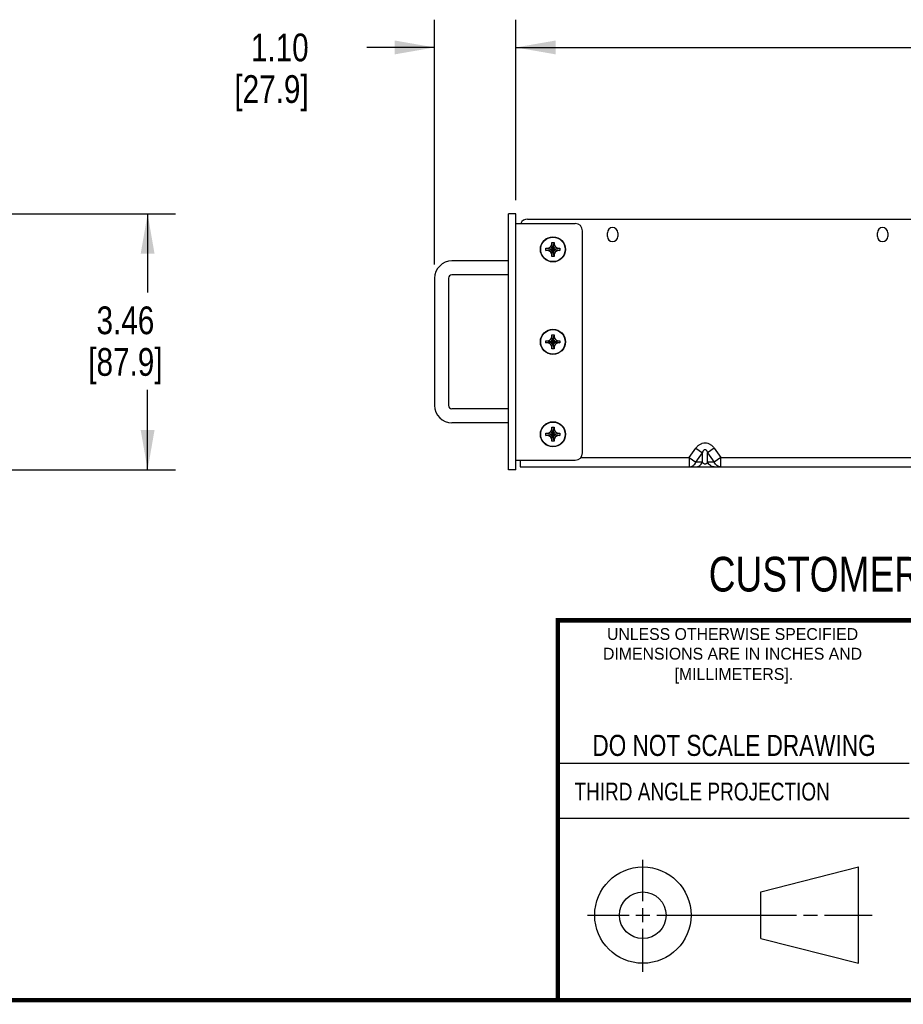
# Model space of a CAD drawing. Header units: inches. Extents: x 0.2 to 16.8, y 0.2 to 10.8.
# Tile 2 of 9: x 9.1 to 13, y 0.2 to 4.7. Entities that reach past the tile are written whole.
import ezdxf

# ---------------------------------------------------------------- set-up
doc = ezdxf.new("R2010")
doc.units = ezdxf.units.IN
doc.header["$LTSCALE"] = 0.935
doc.header["$MEASUREMENT"] = 0
doc.layers.get('0').update_dxf_attribs({"linetype": 'CONTINUOUS'})
doc.layers.add('02___PRT_ALL_AXES', color=7, linetype='CONTINUOUS')
doc.layers.add('DIMENSIONS', color=7, linetype='CONTINUOUS')
doc.styles.get("Standard").update_dxf_attribs({"font": 'txt', "width": 0.8})
doc.styles.add('TEXTSTYLE_2', font='txt')
doc.dimstyles.new('DIMSTYLE_1', dxfattribs={"dimtxt": 0.125, "dimasz": 0.18, "dimexe": 0.125, "dimexo": 0.0625, "dimgap": 0.0625, "dimtad": 0, "dimtih": 1, "dimtoh": 1, "dimlfac": 3, "dimzin": 4, "dimdsep": 46, "dimtxsty": 'STANDARD', "dimblk": '_FILLED', "dimblk1": '_FILLED', "dimblk2": '_FILLED', "dimcen": 0.09, "dimadec": 0, "dimazin": 0, "dimtp": 0.001, "dimtm": 0.001, "dimtfac": 1, "dimtofl": 0, "dimtmove": 0, "dimatfit": 3, "dimldrblk": '_FILLED', "dimfxl": 1, "dimtolj": 1, "dimtzin": 4, "dimarcsym": 0})

# ---------------------------------------------------------------- blocks, each defined once
blk = doc.blocks.new('_FILLED')
at = {"color": 0, "linetype": 'BYBLOCK'}
blk.add_solid([(0, 0), (-1, 0.174), (-1, -0.174)], dxfattribs=at)
blk = doc.blocks.new('*D2')
at = {"layer": 'DIMENSIONS', "color": 2, "linetype": 'CONTINUOUS'}
for p, q in [((8.9124, 3.8017), (9.7582, 3.8017)), ((9.6332, 3.8017), (9.6332, 3.4471)), ((9.6332, 2.6484), (9.6332, 3.0096)), ((8.9124, 2.6484), (9.7582, 2.6484))]:
    blk.add_line(p, q, dxfattribs=at)
at = {"layer": 'DIMENSIONS', "color": 2, "linetype": 'CONTINUOUS', "xscale": 0.18, "yscale": 0.18, "zscale": 0.18}
for p, rotation in [((9.6332, 3.8017), 90), ((9.6332, 2.6484), 270)]:
    blk.add_blockref('_FILLED', p, dxfattribs=dict(at, rotation=rotation))
at = {"layer": 'DIMENSIONS', "color": 2, "linetype": 'CONTINUOUS', "insert": (9.5332, 3.3846), "char_height": 0.125, "width": 0.6, "attachment_point": 2, "line_spacing_factor": 0.9}
blk.add_mtext('3.46\\P[87.9]', dxfattribs=at)
blk = doc.blocks.new('*D3')
at = {"layer": 'DIMENSIONS', "color": 2, "linetype": 'CONTINUOUS'}
for p, q in [((10.9263, 3.574), (10.9263, 4.6767)), ((11.2923, 3.8642), (11.2923, 4.6767)), ((10.9263, 4.5517), (10.6214, 4.5517)), ((11.2923, 4.5517), (11.6523, 4.5517))]:
    blk.add_line(p, q, dxfattribs=at)
at = {"layer": 'DIMENSIONS', "color": 2, "linetype": 'CONTINUOUS', "xscale": 0.18, "yscale": 0.18, "zscale": 0.18}
blk.add_blockref('_FILLED', (10.9263, 4.5517), dxfattribs=at)
at = {"layer": 'DIMENSIONS', "color": 2, "linetype": 'CONTINUOUS', "xscale": 0.18, "yscale": 0.18, "zscale": 0.18, "rotation": 180}
blk.add_blockref('_FILLED', (11.2923, 4.5517), dxfattribs=at)
at = {"layer": 'DIMENSIONS', "color": 2, "linetype": 'CONTINUOUS', "insert": (10.3589, 4.6142), "char_height": 0.125, "width": 0.6, "attachment_point": 3, "line_spacing_factor": 0.9}
blk.add_mtext('1.10\\P[27.9]', dxfattribs=at)
blk = doc.blocks.new('*D4')
at = {"layer": 'DIMENSIONS', "color": 2, "linetype": 'CONTINUOUS'}
for p, q in [((11.2923, 3.8642), (11.2923, 4.6767)), ((15.834, 2.8241), (15.834, 4.6767)), ((11.2923, 4.5517), (13.1506, 4.5517)), ((15.834, 4.5517), (13.9756, 4.5517))]:
    blk.add_line(p, q, dxfattribs=at)
at = {"layer": 'DIMENSIONS', "color": 2, "linetype": 'CONTINUOUS', "xscale": 0.18, "yscale": 0.18, "zscale": 0.18, "rotation": 180}
blk.add_blockref('_FILLED', (11.2923, 4.5517), dxfattribs=at)
at = {"layer": 'DIMENSIONS', "color": 2, "linetype": 'CONTINUOUS', "xscale": 0.18, "yscale": 0.18, "zscale": 0.18}
blk.add_blockref('_FILLED', (15.834, 4.5517), dxfattribs=at)
at = {"layer": 'DIMENSIONS', "color": 2, "linetype": 'CONTINUOUS', "insert": (13.4631, 4.6142), "char_height": 0.125, "width": 0.7, "attachment_point": 2, "line_spacing_factor": 0.9}
blk.add_mtext('13.63\\P[346.1]', dxfattribs=at)

msp = doc.modelspace()

# ---------------------------------------------------------------- linework, layer by layer
at = {"color": 3, "linetype": 'CONTINUOUS'}
for p, q in [((11.25962, 2.64842), (11.25962, 3.80175)), ((11.34495, 3.77828), (15.75828, 3.77828)), ((11.31162, 2.69175), (11.31162, 2.66162))]:
    msp.add_line(p, q, dxfattribs=at)
at = {"color": 7, "linetype": 'CONTINUOUS'}
for p, q in [((11.29228, 3.80175), (11.25962, 3.80175)), ((11.29228, 2.64842), (11.29228, 3.80175)), ((11.29228, 3.75842), (11.55962, 3.75842)), ((11.59295, 2.72508), (11.59295, 3.72508)), ((11.42812, 3.63675), (11.42812, 3.64675)), ((11.42812, 3.64675), (11.49112, 3.63675)), ((11.42812, 3.64675), (11.43812, 3.64675)), ((11.42812, 3.63675), (11.49112, 3.64675)), ((11.43812, 3.64675), (11.44858, 3.65279)), ((11.43812, 3.64675), (11.48112, 3.63675)), ((11.43812, 3.63675), (11.48112, 3.64675)), ((11.44858, 3.65279), (11.45462, 3.66325)), ((11.44858, 3.63071), (11.47066, 3.65279)), ((11.44858, 3.65279), (11.47066, 3.63071)), ((11.45462, 3.66325), (11.45462, 3.67325)), ((11.45462, 3.61025), (11.46462, 3.67325)), ((11.46462, 3.61025), (11.45462, 3.67325)), ((11.45462, 3.67325), (11.46462, 3.67325)), ((11.45462, 3.62025), (11.46462, 3.66325)), ((11.46462, 3.62025), (11.45462, 3.66325)), ((11.46462, 3.67325), (11.46462, 3.66325)), ((11.46462, 3.66325), (11.47066, 3.65279)), ((11.47066, 3.65279), (11.48112, 3.64675)), ((11.48112, 3.64675), (11.49112, 3.64675)), ((11.49112, 3.64675), (11.49112, 3.63675)), ((11.43812, 3.63675), (11.42812, 3.63675)), ((11.44858, 3.63071), (11.43812, 3.63675)), ((11.45462, 3.62025), (11.44858, 3.63071)), ((11.45462, 3.61025), (11.45462, 3.62025)), ((11.46462, 3.61025), (11.45462, 3.61025)), ((11.47066, 3.63071), (11.46462, 3.62025)), ((11.46462, 3.62025), (11.46462, 3.61025)), ((11.48112, 3.63675), (11.47066, 3.63071)), ((11.49112, 3.63675), (11.48112, 3.63675)), ((11.25962, 3.58967), (11.00441, 3.58967)), ((10.92628, 3.51154), (10.92628, 2.93862)), ((10.98878, 3.51154), (10.98878, 2.93862)), ((11.25962, 3.52717), (11.00441, 3.52717)), ((11.44858, 3.23612), (11.45462, 3.24658)), ((11.45462, 3.24658), (11.45462, 3.25658)), ((11.45462, 3.19358), (11.46462, 3.25658)), ((11.46462, 3.19358), (11.45462, 3.25658)), ((11.45462, 3.25658), (11.46462, 3.25658)), ((11.45462, 3.20358), (11.46462, 3.24658)), ((11.46462, 3.20358), (11.45462, 3.24658)), ((11.46462, 3.25658), (11.46462, 3.24658)), ((11.46462, 3.24658), (11.47066, 3.23612)), ((11.42812, 3.22008), (11.42812, 3.23008)), ((11.42812, 3.23008), (11.49112, 3.22008)), ((11.42812, 3.23008), (11.43812, 3.23008)), ((11.42812, 3.22008), (11.49112, 3.23008)), ((11.43812, 3.22008), (11.42812, 3.22008)), ((11.43812, 3.23008), (11.44858, 3.23612)), ((11.43812, 3.23008), (11.48112, 3.22008)), ((11.43812, 3.22008), (11.48112, 3.23008)), ((11.44858, 3.21404), (11.43812, 3.22008)), ((11.44858, 3.21404), (11.47066, 3.23612)), ((11.44858, 3.23612), (11.47066, 3.21404)), ((11.45462, 3.20358), (11.44858, 3.21404)), ((11.45462, 3.19358), (11.45462, 3.20358)), ((11.47066, 3.21404), (11.46462, 3.20358)), ((11.46462, 3.20358), (11.46462, 3.19358)), ((11.47066, 3.23612), (11.48112, 3.23008)), ((11.48112, 3.22008), (11.47066, 3.21404)), ((11.48112, 3.23008), (11.49112, 3.23008)), ((11.49112, 3.22008), (11.48112, 3.22008)), ((11.49112, 3.23008), (11.49112, 3.22008)), ((11.46462, 3.19358), (11.45462, 3.19358)), ((11.25962, 2.923), (11.00441, 2.923)), ((11.25962, 2.8605), (11.00441, 2.8605)), ((11.45462, 2.82992), (11.45462, 2.83992)), ((11.45462, 2.77692), (11.46462, 2.83992)), ((11.46462, 2.77692), (11.45462, 2.83992)), ((11.45462, 2.83992), (11.46462, 2.83992)), ((11.46462, 2.83992), (11.46462, 2.82992)), ((11.42812, 2.80342), (11.42812, 2.81342)), ((11.42812, 2.81342), (11.49112, 2.80342)), ((11.42812, 2.81342), (11.43812, 2.81342)), ((11.42812, 2.80342), (11.49112, 2.81342)), ((11.43812, 2.80342), (11.42812, 2.80342)), ((11.43812, 2.81342), (11.44858, 2.81946)), ((11.43812, 2.81342), (11.48112, 2.80342)), ((11.43812, 2.80342), (11.48112, 2.81342)), ((11.44858, 2.79738), (11.43812, 2.80342)), ((11.44858, 2.81946), (11.45462, 2.82992)), ((11.44858, 2.81946), (11.47066, 2.79738)), ((11.44858, 2.79738), (11.47066, 2.81946)), ((11.45462, 2.78692), (11.44858, 2.79738)), ((11.46462, 2.78692), (11.45462, 2.82992)), ((11.45462, 2.78692), (11.46462, 2.82992)), ((11.46462, 2.82992), (11.47066, 2.81946)), ((11.47066, 2.79738), (11.46462, 2.78692)), ((11.47066, 2.81946), (11.48112, 2.81342)), ((11.48112, 2.80342), (11.47066, 2.79738)), ((11.48112, 2.81342), (11.49112, 2.81342)), ((11.49112, 2.80342), (11.48112, 2.80342)), ((11.49112, 2.81342), (11.49112, 2.80342)), ((11.45462, 2.77692), (11.45462, 2.78692)), ((11.46462, 2.77692), (11.45462, 2.77692)), ((11.46462, 2.78692), (11.46462, 2.77692)), ((11.29228, 2.69175), (11.55962, 2.69175)), ((11.29228, 2.64842), (11.25962, 2.64842)), ((12.39627, 0.74621), (12.83576, 0.85895)), ((12.83576, 0.42476), (12.83576, 0.85895)), ((12.39627, 0.53616), (12.39627, 0.74621)), ((12.39627, 0.53616), (12.83576, 0.42476))]:
    msp.add_line(p, q, dxfattribs=at)
at = {"color": 2, "linetype": 'CONTINUOUS'}
for p, q in [((11.48203, 1.32652), (13.06532, 1.32652)), ((13.06532, 1.07756), (11.48203, 1.07756)), ((11.86479, 0.70436), (11.86479, 0.89116)), ((11.86479, 0.61061), (11.86479, 0.67311)), ((11.6146, 0.64186), (11.80229, 0.64186)), ((11.83354, 0.64186), (11.89604, 0.64186)), ((11.92729, 0.64186), (12.55754, 0.64186)), ((12.58879, 0.64186), (12.65129, 0.64186)), ((12.68254, 0.64186), (12.89826, 0.64186)), ((11.86479, 0.38656), (11.86479, 0.57936))]:
    msp.add_line(p, q, dxfattribs=at)
at = {"color": 7, "linetype": 'CONTINUOUS', "const_width": 0.02}
for points in [[(11.47181, 1.97017), (16.75, 1.97072)], [(11.48203, 0.25), (11.48203, 1.97072)], [(0.25, 0.25859), (16.75, 0.25859)]]:
    msp.add_lwpolyline(points, dxfattribs=at)
at = {"color": 7, "linetype": 'CONTINUOUS'}
for centre, radius in [((11.45962, 3.64175), 0.05533), ((11.45962, 3.22508), 0.05533), ((11.45962, 2.80842), 0.05533), ((11.86479, 0.64186), 0.21712), ((11.86423, 0.64117), 0.105)]:
    msp.add_circle(centre, radius, dxfattribs=at)
at = {"color": 3, "linetype": 'CONTINUOUS'}
msp.add_arc((11.34495, 3.74495), 0.03333, 90, 156.05239, dxfattribs=at)
at = {"color": 7, "linetype": 'CONTINUOUS'}
for centre, radius, start, end in [((11.55962, 3.72508), 0.03333, 0, 90), ((11.00441, 3.51154), 0.07812, 90, 180), ((11.00441, 3.51154), 0.01562, 90, 180), ((11.00441, 2.93862), 0.07812, 180, 270), ((11.00441, 2.93862), 0.01562, 180, 270), ((11.55962, 2.72508), 0.03333, 270, 360)]:
    msp.add_arc(centre, radius, start, end, dxfattribs=at)
at = {"layer": '02___PRT_ALL_AXES', "color": 3, "linetype": 'CONTINUOUS'}
for p, q in [((11.70495, 3.69995), (11.70495, 3.71662)), ((11.75162, 3.71662), (11.75162, 3.69995)), ((12.92162, 3.69995), (12.92162, 3.71662)), ((12.96828, 3.71662), (12.96828, 3.69995)), ((11.31162, 2.66162), (15.79162, 2.66162))]:
    msp.add_line(p, q, dxfattribs=at)
at = {"layer": '02___PRT_ALL_AXES', "color": 9, "linetype": 'CONTINUOUS'}
for p, q in [((12.07395, 2.70395), (12.10347, 2.7457)), ((12.10347, 2.7457), (12.1334, 2.72453)), ((12.10388, 2.68278), (12.1334, 2.72453)), ((12.1334, 2.68278), (12.1334, 2.72453)), ((12.18644, 2.7457), (12.1565, 2.72453)), ((12.1565, 2.68278), (12.1565, 2.72453)), ((12.1565, 2.72453), (12.18602, 2.68278)), ((12.18644, 2.7457), (12.21596, 2.70395)), ((11.58506, 2.70395), (12.07395, 2.70395)), ((12.07395, 2.70395), (12.07395, 2.66162)), ((12.07395, 2.70395), (12.10388, 2.68278)), ((12.1334, 2.68278), (12.10388, 2.68278)), ((12.18602, 2.68278), (12.1565, 2.68278)), ((12.21596, 2.70395), (12.18602, 2.68278)), ((12.21596, 2.66162), (12.21596, 2.70395)), ((12.21596, 2.70395), (13.07395, 2.70395))]:
    msp.add_line(p, q, dxfattribs=at)
at = {"layer": '02___PRT_ALL_AXES', "color": 7, "linetype": 'CONTINUOUS'}
for centre in [(11.45962, 3.64175), (11.45962, 3.22508), (11.45962, 2.80842)]:
    msp.add_circle(centre, 0.05667, dxfattribs=at)
at = {"layer": '02___PRT_ALL_AXES', "color": 3, "linetype": 'CONTINUOUS'}
for centre, start, end in [((11.72828, 3.71662), 0, 180), ((12.94495, 3.71662), 0, 180), ((11.72828, 3.69995), 180, 360), ((12.94495, 3.69995), 180, 360)]:
    msp.add_arc(centre, 0.02333, start, end, dxfattribs=at)
at = {"layer": '02___PRT_ALL_AXES', "color": 9, "linetype": 'CONTINUOUS'}
for points, knots in [([(12.10347, 2.7457), (12.10587, 2.74909), (12.11123, 2.75551), (12.1194, 2.76207), (12.12674, 2.76605), (12.13452, 2.76903), (12.14495, 2.77065), (12.15538, 2.76903), (12.16317, 2.76605), (12.1705, 2.76207), (12.17867, 2.75551), (12.18404, 2.74909), (12.18644, 2.7457)], [0, 0, 0, 0, 0.1249035, 0.2499543, 0.3125295, 0.3750977, 0.4999998, 0.624902, 0.6874701, 0.7500454, 0.8750963, 1, 1, 1, 1]), ([(12.1334, 2.72453), (12.13389, 2.72611), (12.1347, 2.72844), (12.13601, 2.73148), (12.13715, 2.7337), (12.1385, 2.73585), (12.14014, 2.73785), (12.14188, 2.73924), (12.14356, 2.73994), (12.14495, 2.74013), (12.14634, 2.73994), (12.14802, 2.73924), (12.14976, 2.73785), (12.1514, 2.73585), (12.15275, 2.7337), (12.15389, 2.73148), (12.15521, 2.72844), (12.15602, 2.72611), (12.1565, 2.72453)], [0, 0, 0, 0, 0.1208224, 0.181625, 0.2428241, 0.30464, 0.3674953, 0.4322105, 0.4657687, 0.4999723, 0.5341229, 0.5677411, 0.6324781, 0.6953508, 0.7571754, 0.8183828, 0.8791825, 1, 1, 1, 1]), ([(12.07395, 2.66162), (12.07697, 2.66162), (12.08314, 2.66263), (12.09163, 2.66701), (12.09883, 2.67388), (12.10241, 2.67966), (12.10388, 2.68278)], [0, 0, 0, 0, 0.2348902, 0.4771831, 0.7318123, 1, 1, 1, 1]), ([(12.10347, 2.66162), (12.10649, 2.66162), (12.11267, 2.66263), (12.12115, 2.66701), (12.12836, 2.67388), (12.13193, 2.67966), (12.1334, 2.68278)], [0, 0, 0, 0, 0.2348964, 0.4771854, 0.7318064, 1, 1, 1, 1]), ([(12.1565, 2.68278), (12.15601, 2.68188), (12.15488, 2.68005), (12.1527, 2.67742), (12.15021, 2.67545), (12.14751, 2.67427), (12.14495, 2.67388), (12.14239, 2.67427), (12.13969, 2.67545), (12.1372, 2.67742), (12.13502, 2.68005), (12.1339, 2.68188), (12.1334, 2.68278)], [0, 0, 0, 0, 0.1019239, 0.2112238, 0.3362066, 0.4116171, 0.4999604, 0.5883262, 0.6637638, 0.7887766, 0.8980807, 1, 1, 1, 1]), ([(12.18644, 2.66162), (12.18341, 2.66162), (12.17724, 2.66263), (12.16875, 2.66701), (12.16155, 2.67388), (12.15797, 2.67966), (12.1565, 2.68278)], [0, 0, 0, 0, 0.2348964, 0.4771854, 0.7318064, 1, 1, 1, 1]), ([(12.21596, 2.66162), (12.21294, 2.66162), (12.20676, 2.66263), (12.19828, 2.66701), (12.19107, 2.67388), (12.18749, 2.67966), (12.18602, 2.68278)], [0, 0, 0, 0, 0.2348907, 0.4771834, 0.7318123, 1, 1, 1, 1])]:
    msp.add_open_spline(points, degree=3, knots=knots, dxfattribs=at)

# ---------------------------------------------------------------- texts
at = {"color": 7, "linetype": 'CONTINUOUS', "attachment_point": 2, "line_spacing_factor": 0.9}
for s, insert, char_height, width in [('CUSTOMER DRAWING', (13.06681, 2.25637), 0.15625, 2), ('DO NOT SCALE DRAWING', (12.27541, 1.45424), 0.095, 1.52)]:
    msp.add_mtext(s, dxfattribs=dict(at, insert=insert, char_height=char_height, width=width))
at = {"color": 2, "linetype": 'CONTINUOUS', "char_height": 0.053254, "attachment_point": 2, "line_spacing_factor": 0.9, "style": 'TEXTSTYLE_2'}
for s, insert, width in [('UNLESS OTHERWISE SPECIFIED', (12.26882, 1.93517), 1.384604), ('DIMENSIONS ARE IN INCHES AND', (12.26882, 1.84654), 1.491112), ('[MILLIMETERS].', (12.27462, 1.75479), 0.745556)]:
    msp.add_mtext(s, dxfattribs=dict(at, insert=insert, width=width))
at = {"color": 2, "linetype": 'CONTINUOUS', "insert": (11.55636, 1.23843), "char_height": 0.08, "width": 1.408, "attachment_point": 1, "line_spacing_factor": 0.9}
msp.add_mtext('THIRD ANGLE PROJECTION', dxfattribs=at)

# ---------------------------------------------------------------- dimensions: what is measured, and where the dimension line sits
at = {"layer": 'DIMENSIONS', "color": 2, "linetype": 'CONTINUOUS'}
for base, p1, p2, angle, picture, middle in [((10.92628, 4.55175), (11.29228, 3.80175), (10.92628, 3.51154), 180, '*D3', (10.25886, 4.458)), ((9.63324, 3.80175), (8.8499, 2.64842), (8.8499, 3.80175), 90, '*D2', (9.63324, 3.22837))]:
    dim = msp.add_linear_dim(base=base, p1=p1, p2=p2, angle=angle, dimstyle='DIMSTYLE_1', dxfattribs=at)
    dim.commit()
    dim.dimension.update_dxf_attribs({"geometry": picture, "text_midpoint": middle, "dimtype": 160})
dim = msp.add_linear_dim(base=(15.83395, 4.55175), p1=(11.29228, 3.80175), p2=(15.83395, 2.76162), dimstyle='DIMSTYLE_1', dxfattribs=at)
dim.commit()
dim.dimension.update_dxf_attribs({"geometry": '*D4', "text_midpoint": (13.56312, 4.458), "dimtype": 160})

doc.saveas('drawing.dxf')
